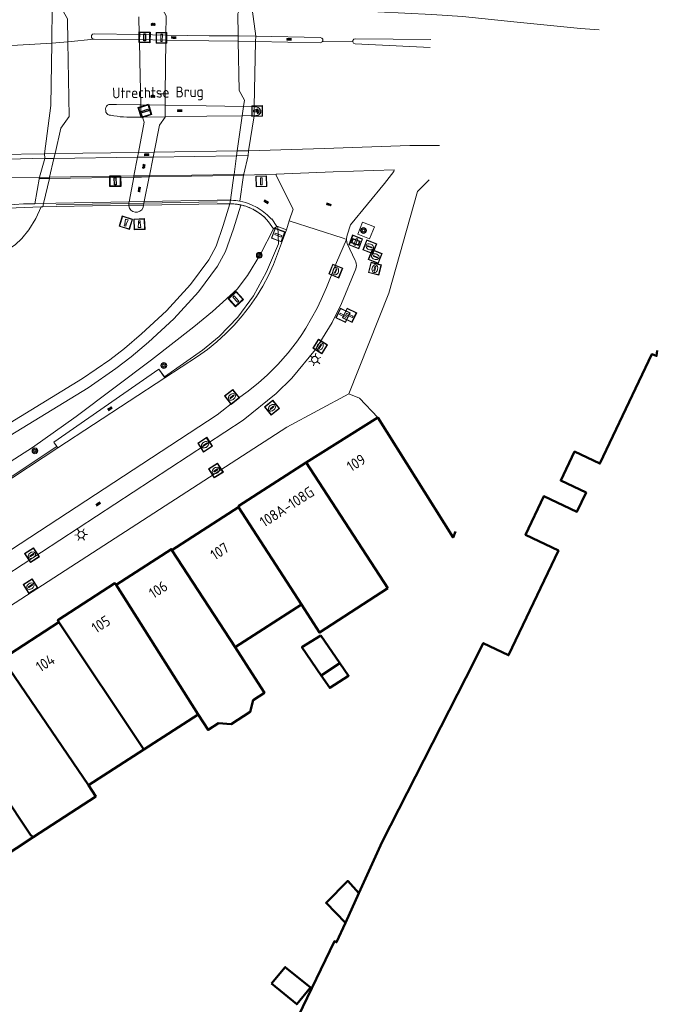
# Model space of a CAD drawing. Header units: metres. Extents: x 94284 to 94615, y 463170 to 463475.
# Tile 12 of 14: x 94556 to 94615, y 463306 to 463398. Entities that reach past the tile are written whole.
import ezdxf
from ezdxf.enums import TextEntityAlignment as Align

# ---------------------------------------------------------------- set-up
doc = ezdxf.new("R2010")
doc.units = ezdxf.units.M
doc.layers.get('0').update_dxf_attribs({"linetype": 'CONTINUOUS'})
for name, color, linetype, lineweight, transparency in [('B-WE-BV-LEUNING-G', 251, 'CONTINUOUS', 13, 0.5), ('B-WE-GK-BESCHOEIING-G', 251, 'CONTINUOUS', 13, 0.5), ('B-WE-GK-BESCHOEIING_DAMWAND-G', 251, 'CONTINUOUS', 13, 0.5), ('B-WE-GR-BEPLANTING_CULTUUR-G', 251, 'CONTINUOUS', 13, 0.5), ('B-WE-GR-BOOM-S', 251, 'CONTINUOUS', 13, 0.5), ('B-WE-IE-MEUBILAIR_WATERWEGMEUBILAIR_MEERPAAL-S', 251, 'CONTINUOUS', 13, 0.5), ('B-WE-IE-TERREINAFSCHEIDING-G', 251, 'CONTINUOUS', 13, 0.5), ('B-WE-IE-TERREINAFSCHEIDING_KUNSTMATIG_HEKWERK-G', 251, 'CONTINUOUS', 13, 0.5), ('B-WE-KL-ET_LS_SR_BORD-S', 251, 'CONTINUOUS', 13, 0.6), ('B-WE-KL-OPLAADPAAL-S', 251, 'CONTINUOUS', 13, 0.6), ('B-WE-KL-WATER_BRANDLEIDING_PUT-S', 251, 'CONTINUOUS', 13, 0.6), ('B-WE-KL-WATER_PUT-S', 251, 'CONTINUOUS', 13, 0.6), ('B-WE-KW-KUNSTWERK-GV', 251, 'CONTINUOUS', 13, 0.6), ('B-WE-OG-TOPOGRAFIE_BEBOUWING-GV', 132, 'CONTINUOUS', 50, 0.6), ('B-WE-OG-TOPOGRAFIE_HUISNUMMER-T25', 251, 'CONTINUOUS', 13, 0.6), ('B-WE-OG-TOPOGRAFIE_KUNSTWERKNAAM-T18', 251, 'CONTINUOUS', 13, 0.6), ('B-WE-RI-GWA_KOLK_STRAATKOLK-S', 251, 'CONTINUOUS', 13, 0.6), ('B-WE-RI-GWA_RIOOLPUT_INSPECTIEPUT-S', 251, 'CONTINUOUS', 13, 0.6), ('B-WE-VH-VERHARDING-GV', 251, 'CONTINUOUS', 13, 0.6), ('B-WE-VW-OV_DRAAGCONSTRUCTIE-S', 251, 'CONTINUOUS', 13, 0.6), ('B-WE-VW-VRI-S', 251, 'CONTINUOUS', 13, 0.6)]:
    doc.layers.add(name, color=color, linetype=linetype, lineweight=lineweight, transparency=transparency)
doc.layers.add('B-WE-KL-ET_LS_OV_LICHTMAST-S', color=190, linetype='CONTINUOUS', lineweight=13)
for name, color, linetype in [('Q_VERKEERSREGELINSTALLATIEPA00', 7, 'CONTINUOUS'), ('S_GBKN_SYMBOOL_GV_GROOT_1', 7, 'CONTINUOUS'), ('S_GBKN_SYMBOOL_OV_GROOT_0', 7, 'CONTINUOUS'), ('S_GBKN_SYMBOOL_OV_GROOT_1', 7, 'CONTINUOUS')]:
    doc.layers.add(name, color=color, linetype=linetype)
doc.styles.get("Standard").update_dxf_attribs({"font": 'isocp.shx'})

# ---------------------------------------------------------------- blocks, each defined once
blk = doc.blocks.new('Q_STRAATNAAMBORD')
for points in [[(-0.5, 0.5), (0.5, 0.5), (0.5, -0.5), (-0.5, -0.5)], [(-0.369, 0.22), (0.358, 0.22), (0.358, -0.214), (-0.369, -0.214)]]:
    blk.add_lwpolyline(points, close=True)
for points in [[(-0.442, 0.464), (0.438, 0.464, -0.414214), (0.459, 0.442), (0.459, -0.437, -0.414214), (0.438, -0.459), (-0.442, -0.459, -0.414214), (-0.463, -0.437), (-0.463, 0.442), (-0.463, 0.444), (-0.463, 0.446), (-0.463, 0.448), (-0.462, 0.45), (-0.461, 0.451), (-0.46, 0.453), (-0.459, 0.455), (-0.458, 0.456), (-0.457, 0.457), (-0.456, 0.459), (-0.454, 0.46), (-0.453, 0.461), (-0.451, 0.462), (-0.449, 0.462), (-0.447, 0.463), (-0.446, 0.463), (-0.444, 0.464), (-0.442, 0.464)], [(-0.287, 0.16), (0.281, 0.16, -0.414214), (0.303, 0.139), (0.303, -0.134, -0.414214), (0.281, -0.156), (-0.287, -0.156, -0.414214), (-0.308, -0.134), (-0.308, 0.139), (-0.308, 0.14), (-0.308, 0.142), (-0.307, 0.144), (-0.307, 0.146), (-0.306, 0.148), (-0.305, 0.149), (-0.304, 0.151), (-0.303, 0.152), (-0.302, 0.154), (-0.3, 0.155), (-0.299, 0.156), (-0.297, 0.157), (-0.296, 0.158), (-0.294, 0.159), (-0.292, 0.159), (-0.29, 0.16), (-0.288, 0.16), (-0.287, 0.16)]]:
    blk.add_lwpolyline(points, format="xyb")
blk = doc.blocks.new('Q_OPLAADPAAL')
for points in [[(-0.5, 0.5), (0.5, 0.5), (0.5, -0.5), (-0.5, -0.5)], [(-0.08, 0.333), (0.071, 0.333), (0.071, -0.329), (-0.08, -0.329)]]:
    blk.add_lwpolyline(points, close=True)
blk.add_lwpolyline([(-0.442, 0.464), (0.438, 0.464, -0.414214), (0.459, 0.442), (0.459, -0.437, -0.414214), (0.438, -0.459), (-0.442, -0.459, -0.414214), (-0.463, -0.437), (-0.463, 0.442), (-0.463, 0.444), (-0.463, 0.446), (-0.463, 0.448), (-0.462, 0.45), (-0.461, 0.451), (-0.46, 0.453), (-0.459, 0.455), (-0.458, 0.456), (-0.457, 0.457), (-0.456, 0.459), (-0.454, 0.46), (-0.453, 0.461), (-0.451, 0.462), (-0.449, 0.462), (-0.447, 0.463), (-0.446, 0.463), (-0.444, 0.464), (-0.442, 0.464)], format="xyb")
blk = doc.blocks.new('Q_LICHTMAST')
for points in [[(-0.26, 0.15), (-0.52, 0.3)], [(0, 0.3), (0, 0.6)], [(0.26, 0.15), (0.52, 0.3)], [(-0.26, -0.15), (-0.52, -0.3)], [(0, -0.3), (0, -0.6)], [(0.26, -0.15), (0.52, -0.3)]]:
    blk.add_lwpolyline(points)
blk.add_circle((0, 0), 0.3)
blk = doc.blocks.new('Q_VERKEERSBORDPAAL')
for points in [[(-0.5, 0.5), (0.5, 0.5), (0.5, -0.5), (-0.5, -0.5)], [(-0.08, 0.333), (0.071, 0.333), (0.071, -0.329), (-0.08, -0.329)]]:
    blk.add_lwpolyline(points, close=True)
blk.add_lwpolyline([(-0.442, 0.464), (0.438, 0.464, -0.414214), (0.459, 0.442), (0.459, -0.437, -0.414214), (0.438, -0.459), (-0.442, -0.459, -0.414214), (-0.463, -0.437), (-0.463, 0.442), (-0.463, 0.444), (-0.463, 0.446), (-0.463, 0.448), (-0.462, 0.45), (-0.461, 0.451), (-0.46, 0.453), (-0.459, 0.455), (-0.458, 0.456), (-0.457, 0.457), (-0.456, 0.459), (-0.454, 0.46), (-0.453, 0.461), (-0.451, 0.462), (-0.449, 0.462), (-0.447, 0.463), (-0.446, 0.463), (-0.444, 0.464), (-0.442, 0.464)], format="xyb")
blk = doc.blocks.new('Q_VERKEERSREGELINSTALLATIEPAAL')
for points in [[(-0.5, 0.5), (0.5, 0.5), (0.5, -0.5), (-0.5, -0.5)], [(-0.08, 0.333), (0.071, 0.333), (0.071, -0.329), (-0.08, -0.329)]]:
    blk.add_lwpolyline(points, close=True)
blk.add_lwpolyline([(-0.442, 0.464), (0.438, 0.464, -0.414214), (0.459, 0.442), (0.459, -0.437, -0.414214), (0.438, -0.459), (-0.442, -0.459, -0.414214), (-0.463, -0.437), (-0.463, 0.442), (-0.463, 0.444), (-0.463, 0.446), (-0.463, 0.448), (-0.462, 0.45), (-0.461, 0.451), (-0.46, 0.453), (-0.459, 0.455), (-0.458, 0.456), (-0.457, 0.457), (-0.456, 0.459), (-0.454, 0.46), (-0.453, 0.461), (-0.451, 0.462), (-0.449, 0.462), (-0.447, 0.463), (-0.446, 0.463), (-0.444, 0.464), (-0.442, 0.464)], format="xyb")
blk = doc.blocks.new('Q_DRUKKNOPPAAL')
for points in [[(-0.5, 0.5), (0.5, 0.5), (0.5, -0.5), (-0.5, -0.5)], [(-0.08, 0.333), (0.071, 0.333), (0.071, -0.329), (-0.08, -0.329)]]:
    blk.add_lwpolyline(points, close=True)
blk.add_lwpolyline([(-0.442, 0.464), (0.438, 0.464, -0.414214), (0.459, 0.442), (0.459, -0.437, -0.414214), (0.438, -0.459), (-0.442, -0.459, -0.414214), (-0.463, -0.437), (-0.463, 0.442), (-0.463, 0.444), (-0.463, 0.446), (-0.463, 0.448), (-0.462, 0.45), (-0.461, 0.451), (-0.46, 0.453), (-0.459, 0.455), (-0.458, 0.456), (-0.457, 0.457), (-0.456, 0.459), (-0.454, 0.46), (-0.453, 0.461), (-0.451, 0.462), (-0.449, 0.462), (-0.447, 0.463), (-0.446, 0.463), (-0.444, 0.464), (-0.442, 0.464)], format="xyb")
blk = doc.blocks.new('Q_KOLK')
blk.add_lwpolyline([(-0.5, 0.5), (0.5, 0.5), (0.5, -0.5), (-0.5, -0.5)], close=True)
for points in [[(-0.442, 0.464), (0.438, 0.464, -0.414214), (0.459, 0.442), (0.459, -0.437, -0.414214), (0.438, -0.459), (-0.442, -0.459, -0.414214), (-0.463, -0.437), (-0.463, 0.442, -0.414214), (-0.442, 0.464)], [(-0.345, 0.105, 0.380426), (-0.276, -0.18)], [(-0.008, 0.266, 0.240218), (-0.345, 0.105)], [(-0.194, 0.045, 0.853344), (-0.194, -0.032)], [(0.331, 0.111, 0.240191), (-0.008, 0.266)], [(0.185, -0.032, 0.849746), (0.185, 0.045)], [(0.267, -0.176, 0.380426), (0.331, 0.111)], [(-0.276, -0.18, 0.148452), (0.012, -0.257)], [(0.012, -0.257, 0.131742), (0.267, -0.176)]]:
    blk.add_lwpolyline(points, format="xyb")
for points in [[(-0.194, 0.045), (0.185, 0.045)], [(0.185, -0.032), (-0.194, -0.032)]]:
    blk.add_lwpolyline(points)
blk = doc.blocks.new('Q_INSPECTIE_OF_RIOOLPUT')
blk.add_lwpolyline([(-0.5, 0.5), (0.5, 0.5), (0.5, -0.5), (-0.5, -0.5)], close=True)
for points in [[(-0.442, 0.464), (0.438, 0.464, -0.414214), (0.459, 0.442), (0.459, -0.437, -0.414214), (0.438, -0.459), (-0.442, -0.459, -0.414214), (-0.463, -0.437), (-0.463, 0.442), (-0.463, 0.444), (-0.463, 0.446), (-0.463, 0.448), (-0.462, 0.45), (-0.461, 0.451), (-0.46, 0.453), (-0.459, 0.455), (-0.458, 0.456), (-0.457, 0.457), (-0.456, 0.459), (-0.454, 0.46), (-0.453, 0.461), (-0.451, 0.462), (-0.449, 0.462), (-0.447, 0.463), (-0.446, 0.463), (-0.444, 0.464), (-0.442, 0.464)], [(-0.345, 0.105, 0.380426), (-0.276, -0.18)], [(-0.008, 0.266, 0.240218), (-0.345, 0.105)], [(-0.194, 0.045, 0.853344), (-0.194, -0.032)], [(0.331, 0.111, 0.240191), (-0.008, 0.266)], [(0.185, -0.032, 0.849746), (0.185, 0.045)], [(0.267, -0.176, 0.380426), (0.331, 0.111)], [(-0.276, -0.18, 0.148452), (0.012, -0.257)], [(0.012, -0.257, 0.131742), (0.267, -0.176)]]:
    blk.add_lwpolyline(points, format="xyb")
for points in [[(-0.194, 0.045), (0.185, 0.045)], [(0.185, -0.032), (-0.194, -0.032)]]:
    blk.add_lwpolyline(points)
blk = doc.blocks.new('Q_BRANDKRAAN')
blk.add_lwpolyline([(-0.5, 0.5), (0.5, 0.5), (0.5, -0.5), (-0.5, -0.5)], close=True)
for points in [[(-0.442, 0.464), (0.438, 0.464, -0.414214), (0.459, 0.442), (0.459, -0.437, -0.414214), (0.438, -0.459), (-0.442, -0.459, -0.414214), (-0.463, -0.437), (-0.463, 0.442), (-0.463, 0.444), (-0.463, 0.446), (-0.463, 0.448), (-0.462, 0.45), (-0.461, 0.451), (-0.46, 0.453), (-0.459, 0.455), (-0.458, 0.456), (-0.457, 0.457), (-0.456, 0.459), (-0.454, 0.46), (-0.453, 0.461), (-0.451, 0.462), (-0.449, 0.462), (-0.447, 0.463), (-0.446, 0.463), (-0.444, 0.464), (-0.442, 0.464)], [(-0.345, 0.105, 0.380426), (-0.276, -0.18)], [(-0.008, 0.266, 0.240218), (-0.345, 0.105)], [(-0.194, 0.045, 0.853344), (-0.194, -0.032)], [(0.331, 0.111, 0.240191), (-0.008, 0.266)], [(0.185, -0.032, 0.849746), (0.185, 0.045)], [(0.267, -0.176, 0.380426), (0.331, 0.111)], [(-0.276, -0.18, 0.148452), (0.012, -0.257)], [(0.012, -0.257, 0.131742), (0.267, -0.176)]]:
    blk.add_lwpolyline(points, format="xyb")
for points in [[(-0.194, 0.045), (0.185, 0.045)], [(0.185, -0.032), (-0.194, -0.032)]]:
    blk.add_lwpolyline(points)
blk = doc.blocks.new('Q_WATERLEIDINGPUT')
blk.add_lwpolyline([(-0.5, 0.5), (0.5, 0.5), (0.5, -0.5), (-0.5, -0.5)], close=True)
for points in [[(-0.442, 0.464), (0.438, 0.464, -0.414214), (0.459, 0.442), (0.459, -0.437, -0.414214), (0.438, -0.459), (-0.442, -0.459, -0.414214), (-0.463, -0.437), (-0.463, 0.442), (-0.463, 0.444), (-0.463, 0.446), (-0.463, 0.448), (-0.462, 0.45), (-0.461, 0.451), (-0.46, 0.453), (-0.459, 0.455), (-0.458, 0.456), (-0.457, 0.457), (-0.456, 0.459), (-0.454, 0.46), (-0.453, 0.461), (-0.451, 0.462), (-0.449, 0.462), (-0.447, 0.463), (-0.446, 0.463), (-0.444, 0.464), (-0.442, 0.464)], [(-0.345, 0.105, 0.380426), (-0.276, -0.18)], [(-0.008, 0.266, 0.240218), (-0.345, 0.105)], [(-0.194, 0.045, 0.853344), (-0.194, -0.032)], [(0.331, 0.111, 0.240191), (-0.008, 0.266)], [(0.185, -0.032, 0.849746), (0.185, 0.045)], [(0.267, -0.176, 0.380426), (0.331, 0.111)], [(-0.276, -0.18, 0.148452), (0.012, -0.257)], [(0.012, -0.257, 0.131742), (0.267, -0.176)]]:
    blk.add_lwpolyline(points, format="xyb")
for points in [[(-0.194, 0.045), (0.185, 0.045)], [(0.185, -0.032), (-0.194, -0.032)]]:
    blk.add_lwpolyline(points)
blk = doc.blocks.new('Q_BOOM')
for radius in [0.27, 0.18, 0.09]:
    blk.add_circle((0, 0), radius)
blk = doc.blocks.new('Q_MEERPAAL')
for points in [[(-0.5, 0.5), (0.5, 0.5), (0.5, -0.5), (-0.5, -0.5)], [(-0.076, 0.32), (0.068, 0.32), (0.068, 0.17), (-0.076, 0.17)]]:
    blk.add_lwpolyline(points, close=True)
blk.add_lwpolyline([(-0.442, 0.464), (0.438, 0.464, -0.414214), (0.459, 0.442), (0.459, -0.437, -0.414214), (0.438, -0.459), (-0.442, -0.459, -0.414214), (-0.463, -0.437), (-0.463, 0.442), (-0.463, 0.444), (-0.463, 0.446), (-0.463, 0.448), (-0.462, 0.45), (-0.461, 0.451), (-0.46, 0.453), (-0.459, 0.455), (-0.458, 0.456), (-0.457, 0.457), (-0.456, 0.459), (-0.454, 0.46), (-0.453, 0.461), (-0.451, 0.462), (-0.449, 0.462), (-0.447, 0.463), (-0.446, 0.463), (-0.444, 0.464), (-0.442, 0.464)], format="xyb")
for points in [[(-0.076, 0.124), (-0.136, -0.311)], [(-0.076, 0.124), (0.068, 0.124)], [(0.068, 0.124), (0.122, -0.311)], [(-0.136, -0.311), (0.122, -0.311)]]:
    blk.add_lwpolyline(points)
blk = doc.blocks.new('S_GBKN_SYMBOOL_OV_GROOT')
for points in [[(-0.21875, 0.0625), (0.21875, 0.0625)], [(-0.21875, 0), (0.21875, 0)], [(-0.1875, 0.0625), (-0.1875, 0)], [(-0.125, 0.09375), (-0.125, 0.0625)], [(-0.125, 0), (-0.125, -0.0625)], [(-0.0625, 0.0625), (-0.0625, 0)], [(0, 0.09375), (0, 0.0625)], [(0, 0), (0, -0.0625)], [(0.0625, 0.0625), (0.0625, 0)], [(0.125, 0.09375), (0.125, 0.0625)], [(0.125, 0), (0.125, -0.0625)], [(0.1875, 0.0625), (0.1875, 0)], [(-0.21875, -0.0625), (0.21875, -0.0625)], [(-0.1875, -0.0625), (-0.1875, -0.09375)], [(-0.0625, -0.0625), (-0.0625, -0.09375)], [(0.0625, -0.0625), (0.0625, -0.09375)], [(0.1875, -0.0625), (0.1875, -0.09375)]]:
    blk.add_lwpolyline(points)
blk = doc.blocks.new('S_GBKN_SYMBOOL_GV_GROOT')
for points in [[(-0.1875, 0.03125), (-0.09375, 0.09375)], [(-0.1875, -0.0625), (0.0625, 0.09375)], [(-0.1875, 0.09375), (0.125, -0.09375)], [(-0.1875, 0), (-0.03125, -0.09375)], [(-0.125, -0.09375), (0.1875, 0.09375)], [(-0.0625, 0.09375), (0.1875, -0.0625)], [(0.03125, -0.09375), (0.1875, 0)], [(0.09375, 0.09375), (0.1875, 0.03125)]]:
    blk.add_lwpolyline(points)

msp = doc.modelspace()

# ---------------------------------------------------------------- linework, layer by layer
at = {"layer": 'B-WE-BV-LEUNING-G'}
for p, q in [((94567.62, 463380.527), (94574.437, 463380.651)), ((94559.428, 463380.379), (94566.203, 463380.502)), ((94566.203, 463380.502), (94567.62, 463380.527))]:
    msp.add_line(p, q, dxfattribs=at)
at = {"layer": 'B-WE-GK-BESCHOEIING-G'}
msp.add_lwpolyline([(94500, 463350.14), (94505.75, 463353.34), (94517.51, 463361.37), (94525.195, 463365.996), (94532.113, 463369.542), (94535.429, 463371.063), (94538.684, 463372.28), (94542.608, 463373.436), (94545.588, 463374.044), (94548.995, 463374.622), (94552.79, 463375.352), (94554.166, 463375.778), (94554.737, 463376.094), (94555.611, 463376.668), (94556.235, 463377.238), (94556.904, 463378.059), (94557.543, 463379.124), (94558.028, 463380.191)], dxfattribs=at)
at = {"layer": 'B-WE-GK-BESCHOEIING_DAMWAND-G'}
msp.add_lwpolyline([(94575.627, 463380.481), (94575.01, 463378.462), (94574.341, 463376.523), (94573.664, 463375.268), (94571.961, 463372.957), (94569.71, 463370.508), (94567.399, 463368.35), (94565.82, 463367.012), (94564.446, 463365.949), (94561.889, 463364.194), (94543.989, 463353.244)], dxfattribs=at)
at = {"layer": 'B-WE-GR-BEPLANTING_CULTUUR-G'}
msp.add_line((94576.638, 463380.367), (94576.64, 463380.375), dxfattribs=at)
for points in [[(94544.511, 463352.391), (94562.411, 463363.341), (94565.012, 463365.124), (94566.431, 463366.221), (94568.045, 463367.587), (94570.392, 463369.777), (94572.697, 463372.28), (94574.469, 463374.675), (94575.221, 463376.048), (94575.955, 463378.136), (94576.638, 463380.367)], [(94545.593, 463350.621), (94546.022, 463350.883), (94551.504, 463354.097), (94557.241, 463357.76), (94561.301, 463360.673), (94568.309, 463365.932), (94572.27, 463369.009), (94574.017, 463370.437), (94576.31, 463372.538), (94577.277, 463373.797), (94578.489, 463375.795), (94579.678, 463378.15)]]:
    msp.add_lwpolyline(points, dxfattribs=at)
at = {"layer": 'B-WE-IE-TERREINAFSCHEIDING-G'}
msp.add_lwpolyline([(94589.41, 463360.56), (94587.71, 463362.36), (94586.69, 463362.77)], dxfattribs=at)
at = {"layer": 'B-WE-IE-TERREINAFSCHEIDING_KUNSTMATIG_HEKWERK-G'}
for points in [[(94568.991, 463365.069), (94569.524, 463364.371), (94573.068, 463366.835), (94574.627, 463368.129), (94576.35, 463369.917), (94577.835, 463371.896), (94579.023, 463374.149), (94580.141, 463376.763), (94580.078, 463378.351)], [(94559.515, 463357.852), (94559.216, 463358.275), (94568.991, 463365.069)], [(94545.374, 463349.277), (94545.742, 463348.736), (94559.515, 463357.852)]]:
    msp.add_lwpolyline(points, dxfattribs=at)
at = {"layer": 'B-WE-KW-KUNSTWERK-GV'}
for p, q in [((94559.058, 463398.943), (94559.031, 463395.443)), ((94578.029, 463396.104), (94577.712, 463398.612)), ((94567.145, 463397.904), (94567.18, 463396.248)), ((94567.18, 463396.248), (94567.19, 463395.781)), ((94569.604, 463390.73), (94569.659, 463395.742)), ((94569.659, 463395.742), (94569.664, 463396.206)), ((94576.397, 463396.117), (94576.405, 463395.632)), ((94577.888, 463389.557), (94578.022, 463395.605)), ((94577.888, 463389.535), (94578.022, 463395.605)), ((94578.022, 463395.605), (94578.029, 463396.104)), ((94569.592, 463389.676), (94569.604, 463390.73)), ((94569.58, 463388.585), (94569.592, 463389.676)), ((94576.889, 463389.543), (94576.769, 463388.679)), ((94577.888, 463389.535), (94577.888, 463389.557)), ((94577.888, 463389.524), (94577.888, 463389.535)), ((94577.888, 463389.524), (94577.888, 463389.535)), ((94577.896, 463388.803), (94577.888, 463389.524)), ((94577.897, 463388.694), (94577.888, 463389.524)), ((94576.769, 463388.679), (94576.314, 463385.415)), ((94577.363, 463385.431), (94577.897, 463388.689)), ((94577.897, 463388.694), (94577.896, 463388.803)), ((94577.897, 463388.689), (94577.897, 463388.694)), ((94567.107, 463385.273), (94567.021, 463384.819)), ((94568.474, 463384.842), (94568.563, 463385.296)), ((94576.314, 463385.415), (94576.252, 463384.966)), ((94577.317, 463384.983), (94577.363, 463385.431)), ((94558.379, 463384.693), (94557.883, 463382.954)), ((94558.367, 463385.139), (94558.387, 463384.72)), ((94558.387, 463384.72), (94558.379, 463384.693)), ((94558.831, 463382.95), (94559.234, 463384.706)), ((94559.234, 463384.706), (94559.337, 463385.154)), ((94567.021, 463384.819), (94566.689, 463383.074)), ((94568.128, 463383.097), (94568.474, 463384.842)), ((94576.252, 463384.966), (94576.009, 463383.222)), ((94576.918, 463383.236), (94577.317, 463384.983)), ((94557.883, 463382.954), (94557.464, 463380.493)), ((94558.808, 463382.848), (94558.831, 463382.95)), ((94566.668, 463382.964), (94566.23, 463380.665)), ((94566.689, 463383.074), (94566.668, 463382.964)), ((94567.653, 463380.691), (94568.107, 463382.988)), ((94568.107, 463382.988), (94568.128, 463383.097)), ((94575.996, 463383.133), (94575.673, 463380.814)), ((94576.009, 463383.222), (94575.996, 463383.133)), ((94576.549, 463380.729), (94576.901, 463383.15)), ((94576.901, 463383.15), (94576.918, 463383.236)), ((94567.62, 463380.527), (94567.653, 463380.691)), ((94575.673, 463380.814), (94575.627, 463380.481)), ((94558.028, 463380.191), (94558.199, 463380.193)), ((94558.199, 463380.194), (94558.272, 463380.512)), ((94558.199, 463380.194), (94559.441, 463380.217)), ((94558.199, 463380.193), (94559.441, 463380.217)), ((94558.199, 463380.193), (94558.199, 463380.194)), ((94559.441, 463380.217), (94566.197, 463380.341)), ((94566.203, 463380.502), (94566.197, 463380.341)), ((94566.197, 463380.341), (94567.588, 463380.366)), ((94567.588, 463380.366), (94567.62, 463380.527)), ((94575.627, 463380.481), (94575.825, 463380.478)), ((94575.825, 463380.478), (94576.365, 463380.425)), ((94576.365, 463380.425), (94576.392, 463380.421)), ((94576.392, 463380.421), (94576.638, 463380.367)), ((94576.638, 463380.367), (94576.762, 463380.34)), ((94576.64, 463380.375), (94576.762, 463380.34)), ((94576.762, 463380.34), (94577.095, 463380.246)), ((94577.095, 463380.246), (94577.32, 463380.169)), ((94577.32, 463380.169), (94577.653, 463380.026)), ((94577.653, 463380.026), (94577.858, 463379.927)), ((94577.858, 463379.927), (94578.17, 463379.742)), ((94578.17, 463379.742), (94578.362, 463379.62)), ((94578.362, 463379.62), (94578.686, 463379.367)), ((94578.686, 463379.367), (94578.812, 463379.265)), ((94578.812, 463379.265), (94579.228, 463378.806)), ((94579.228, 463378.806), (94579.678, 463378.15)), ((94579.678, 463378.15), (94580.006, 463378.377))]:
    msp.add_line(p, q, dxfattribs=at)
for points in [[(94560.532, 463395.588), (94560.495, 463397.701), (94560.009, 463398.594), (94560, 463398.927)], [(94569.664, 463396.206), (94569.684, 463397.99), (94569.259, 463398.77)], [(94576.568, 463398.633), (94576.36, 463398.214), (94576.397, 463396.117)], [(94559.031, 463395.443), (94558.958, 463389.656), (94558.367, 463385.139)], [(94559.337, 463385.154), (94559.885, 463387.544), (94560.654, 463388.616), (94560.532, 463395.588)], [(94567.19, 463395.781), (94567.232, 463393.786), (94567.318, 463389.715)], [(94576.405, 463395.632), (94576.486, 463391.031), (94576.972, 463390.138), (94576.889, 463389.543)], [(94567.318, 463389.715), (94567.332, 463389.078), (94567.496, 463388.558)], [(94567.496, 463388.558), (94567.644, 463388.091), (94567.107, 463385.273)], [(94568.563, 463385.296), (94569.061, 463387.811), (94569.58, 463388.555), (94569.58, 463388.585)], [(94558.272, 463380.512), (94558.272, 463380.512), (94558.808, 463382.848)], [(94566.23, 463380.665), (94566.204, 463380.529), (94566.203, 463380.502)], [(94580.006, 463378.377), (94579.521, 463379.084), (94579.486, 463379.049), (94579.086, 463379.461), (94578.642, 463379.826), (94578.16, 463380.139), (94577.646, 463380.396), (94577.107, 463380.593), (94576.549, 463380.729)], [(94557.464, 463380.493), (94556.41, 463380.465), (94554.707, 463380.361), (94553.159, 463380.232), (94553.154, 463380.278), (94552.383, 463380.188)], [(94552.435, 463379.78), (94553.182, 463379.889), (94553.177, 463379.936), (94555.728, 463380.106), (94558.028, 463380.191)], [(94558.028, 463380.191), (94558.194, 463380.194), (94558.199, 463380.194)], [(94566.197, 463380.341), (94566.196, 463380.301), (94566.261, 463380.082), (94566.394, 463379.897), (94566.58, 463379.764), (94566.798, 463379.698), (94567.026, 463379.706), (94567.24, 463379.787), (94567.416, 463379.933), (94567.535, 463380.127), (94567.585, 463380.35), (94567.588, 463380.366)], [(94567.588, 463380.366), (94574.44, 463380.492), (94575.627, 463380.481)], [(94575.825, 463380.478), (94575.99, 463380.469), (94576.153, 463380.454), (94576.317, 463380.433), (94576.365, 463380.425)], [(94576.365, 463380.425), (94576.378, 463380.424), (94576.392, 463380.421)], [(94576.392, 463380.421), (94576.479, 463380.407), (94576.64, 463380.375)], [(94576.762, 463380.34), (94576.92, 463380.306), (94577.095, 463380.246)], [(94577.095, 463380.246), (94577.229, 463380.208), (94577.32, 463380.169)], [(94577.32, 463380.169), (94577.445, 463380.126), (94577.653, 463380.026)], [(94577.653, 463380.026), (94577.792, 463379.966), (94577.858, 463379.927)], [(94577.858, 463379.927), (94577.945, 463379.885), (94578.17, 463379.742)], [(94578.17, 463379.742), (94578.319, 463379.654), (94578.362, 463379.62)], [(94578.362, 463379.62), (94578.413, 463379.588), (94578.686, 463379.367)], [(94578.686, 463379.367), (94578.801, 463379.277), (94578.812, 463379.265)], [(94578.812, 463379.265), (94578.844, 463379.239), (94579.228, 463378.806)]]:
    msp.add_lwpolyline(points, dxfattribs=at)
at = {"layer": 'B-WE-OG-TOPOGRAFIE_BEBOUWING-GV'}
for p, q in [((94589.41, 463360.56), (94582.716, 463356.371)), ((94590.346, 463344.653), (94582.716, 463356.371)), ((94576.419, 463352.202), (94570.212, 463348.207)), ((94576.419, 463352.202), (94582.28, 463343.14)), ((94576.11, 463339.16), (94570.212, 463348.207)), ((94572.66, 463332.9), (94565.02, 463344.97)), ((94576.11, 463339.16), (94582.28, 463343.14)), ((94567.607, 463329.634), (94559.7, 463341.5)), ((94585.876, 463337.677), (94584.102, 463340.266)), ((94562.45, 463326.3), (94554.62, 463337.8)), ((94584.126, 463336.537), (94585.876, 463337.677)), ((94567.607, 463329.634), (94572.66, 463332.9)), ((94562.45, 463326.3), (94567.607, 463329.634)), ((94586.385, 463313.484), (94587.644, 463316.254))]:
    msp.add_line(p, q, dxfattribs=at)
for points in [[(94615.44, 463366.81), (94615.38, 463366.31), (94614.94, 463366.48), (94610.088, 463356.278), (94607.74, 463357.395), (94606.452, 463354.686), (94608.799, 463353.569), (94607.952, 463351.786), (94604.881, 463353.247), (94603.163, 463349.634), (94606.234, 463348.174), (94601.59, 463338.41), (94599.22, 463339.55), (94598.39, 463337.82), (94589.81, 463321.02), (94587.644, 463316.254)], [(94596.64, 463349.95), (94596.414, 463349.393), (94589.41, 463360.56)], [(94582.716, 463356.371), (94576.45, 463352.34), (94576.51, 463352.26), (94576.419, 463352.202)], [(94570.212, 463348.207), (94570.172, 463348.301), (94565.02, 463344.97)], [(94565.02, 463344.97), (94564.92, 463345.13), (94559.59, 463341.68), (94559.7, 463341.5)], [(94582.28, 463343.14), (94583.96, 463340.53), (94590.346, 463344.653)], [(94559.7, 463341.5), (94554.43, 463338.08), (94554.62, 463337.8)], [(94584.102, 463340.266), (94582.326, 463339.162), (94584.126, 463336.537)], [(94572.66, 463332.9), (94573.592, 463331.461), (94574.552, 463332.083), (94575.737, 463331.997), (94577.517, 463333.15), (94577.785, 463334.23), (94578.843, 463334.916), (94577.94, 463336.31), (94576.11, 463339.16)], [(94584.126, 463336.537), (94584.928, 463335.368), (94586.681, 463336.502), (94585.876, 463337.677)], [(94557.29, 463321.46), (94557.056, 463321.697), (94548.92, 463333.89)], [(94557.29, 463321.46), (94563.13, 463325.24), (94562.45, 463326.3)], [(94551.62, 463317.68), (94554.15, 463319.43), (94557.29, 463321.46)], [(94587.644, 463316.254), (94586.599, 463317.387), (94584.579, 463315.342), (94586.385, 463313.484)], [(94586.385, 463313.484), (94585.56, 463311.67), (94585.36, 463311.76), (94581.998, 463304.752)], [(94579.514, 463307.819), (94581.851, 463305.904), (94583.118, 463307.451), (94580.781, 463309.366), (94579.514, 463307.819)]]:
    msp.add_lwpolyline(points, dxfattribs=at)
at = {"layer": 'B-WE-OG-TOPOGRAFIE_KUNSTWERKNAAM-T18'}
for p, q in [((94568.92, 463390.719), (94569.604, 463390.73)), ((94569.604, 463390.73), (94569.92, 463390.735))]:
    msp.add_line(p, q, dxfattribs=at)
at = {"layer": 'B-WE-VH-VERHARDING-GV'}
for p, q in [((94567.18, 463396.248), (94569.664, 463396.206)), ((94560.532, 463395.588), (94559.031, 463395.443)), ((94562.975, 463395.825), (94560.532, 463395.588)), ((94569.659, 463395.742), (94567.19, 463395.781)), ((94576.397, 463396.117), (94578.029, 463396.104)), ((94578.022, 463395.605), (94576.405, 463395.632)), ((94587.064, 463395.575), (94584.227, 463395.589)), ((94567.318, 463389.715), (94569.592, 463389.676)), ((94576.889, 463389.543), (94577.888, 463389.524)), ((94577.888, 463389.524), (94577.888, 463389.557)), ((94577.896, 463388.803), (94577.888, 463389.524)), ((94577.888, 463389.524), (94577.888, 463389.524)), ((94569.58, 463388.585), (94567.496, 463388.558)), ((94577.897, 463388.694), (94576.769, 463388.679)), ((94577.897, 463388.694), (94577.897, 463388.694)), ((94559.337, 463385.154), (94567.107, 463385.273)), ((94567.107, 463385.273), (94568.563, 463385.296)), ((94568.563, 463385.296), (94576.314, 463385.415)), ((94576.314, 463385.415), (94577.363, 463385.431)), ((94551.582, 463385.036), (94558.367, 463385.139)), ((94558.379, 463384.693), (94557.883, 463382.954)), ((94558.367, 463385.139), (94559.337, 463385.154)), ((94558.387, 463384.72), (94558.379, 463384.693)), ((94559.234, 463384.706), (94558.379, 463384.693)), ((94558.379, 463384.693), (94558.379, 463384.693)), ((94567.021, 463384.819), (94559.234, 463384.706)), ((94576.252, 463384.966), (94568.474, 463384.842)), ((94577.317, 463384.983), (94576.252, 463384.966)), ((94557.889, 463382.935), (94557.883, 463382.954)), ((94557.889, 463382.935), (94558.831, 463382.95)), ((94566.668, 463382.964), (94558.808, 463382.848)), ((94558.831, 463382.95), (94566.689, 463383.074)), ((94566.689, 463383.074), (94568.128, 463383.097)), ((94575.996, 463383.133), (94568.107, 463382.988)), ((94568.128, 463383.097), (94576.009, 463383.222)), ((94576.901, 463383.15), (94575.996, 463383.133)), ((94576.009, 463383.222), (94576.918, 463383.236)), ((94579.941, 463383.253), (94576.901, 463383.15)), ((94567.653, 463380.691), (94566.23, 463380.665)), ((94558.272, 463380.512), (94557.464, 463380.493)), ((94580.906, 463378.057), (94581.161, 463378.881)), ((94580.078, 463378.351), (94580.006, 463378.377)), ((94580.906, 463378.057), (94580.078, 463378.351)), ((94587.973, 463378.769), (94587.529, 463377.638)), ((94568.991, 463365.069), (94569.576, 463364.278)), ((94559.595, 463357.738), (94569.576, 463364.278)), ((94545.766, 463348.678), (94559.595, 463357.738)), ((94559.595, 463357.738), (94559.515, 463357.852))]:
    msp.add_line(p, q, dxfattribs=at)
for points in [[(94577.712, 463398.612), (94585.388, 463398.479), (94589.401, 463398.367), (94594.428, 463398.125), (94597.28, 463397.922), (94599.102, 463397.738), (94602.068, 463397.431), (94608.27, 463396.82), (94610.024, 463396.679)], [(94562.975, 463395.825), (94562.825, 463395.868), (94562.731, 463395.992), (94562.731, 463396.149), (94562.825, 463396.273), (94562.975, 463396.316), (94567.172, 463396.248), (94567.18, 463396.248)], [(94559.031, 463395.443), (94554.254, 463395.17), (94541.696, 463394.45)], [(94567.19, 463395.781), (94567.148, 463395.782), (94562.975, 463395.825)], [(94576.405, 463395.632), (94573.658, 463395.678), (94569.659, 463395.742)], [(94569.664, 463396.206), (94573.685, 463396.138), (94576.397, 463396.117)], [(94584.227, 463395.589), (94584.188, 463395.534), (94584.045, 463395.485), (94578.022, 463395.605)], [(94578.029, 463396.104), (94584.032, 463395.972), (94584.178, 463395.93), (94584.271, 463395.811), (94584.275, 463395.659), (94584.227, 463395.589)], [(94587.064, 463395.575), (94587.07, 463395.706), (94587.168, 463395.819), (94587.315, 463395.846), (94594.337, 463395.794)], [(94594.27, 463395.05), (94587.294, 463395.395), (94587.15, 463395.436), (94587.064, 463395.575)], [(94567.496, 463388.558), (94567.168, 463388.554), (94566.029, 463388.553), (94565.721, 463388.571), (94565.414, 463388.597), (94565.108, 463388.633), (94564.803, 463388.677), (94564.499, 463388.731), (94564.366, 463388.748), (94564.245, 463388.804), (94564.146, 463388.895), (94564.08, 463389.011), (94564.052, 463389.142), (94564.038, 463389.327), (94564.061, 463389.462), (94564.126, 463389.582), (94564.226, 463389.676), (94564.351, 463389.733), (94564.487, 463389.748), (94565.055, 463389.72), (94567.216, 463389.717), (94567.318, 463389.715)], [(94569.592, 463389.676), (94573.403, 463389.611), (94576.889, 463389.543)], [(94577.888, 463389.524), (94578.02, 463389.521), (94578.151, 463389.501), (94578.273, 463389.447), (94578.375, 463389.362), (94578.451, 463389.253), (94578.495, 463389.128), (94578.507, 463388.993), (94578.445, 463388.895), (94578.364, 463388.812), (94578.266, 463388.75), (94578.156, 463388.71), (94578.041, 463388.696), (94577.897, 463388.689)], [(94576.769, 463388.679), (94573.482, 463388.635), (94569.58, 463388.585)], [(94577.363, 463385.431), (94584.411, 463385.648), (94592.386, 463385.915), (94595.138, 463385.911)], [(94558.387, 463384.72), (94551.588, 463384.533), (94551.44, 463384.579), (94551.347, 463384.704), (94551.345, 463384.859), (94551.435, 463384.986), (94551.582, 463385.036)], [(94568.474, 463384.842), (94567.603, 463384.828), (94567.021, 463384.819)], [(94579.941, 463383.253), (94585.256, 463383.453), (94590.934, 463383.657)], [(94590.934, 463383.657), (94590.91, 463383.498), (94590.03, 463382.359), (94586.852, 463378.52), (94586.559, 463377.552), (94586.508, 463377.405), (94586.482, 463377.252), (94586.481, 463377.152)], [(94557.883, 463382.954), (94551.178, 463382.934), (94550.174, 463382.877), (94549.181, 463382.738), (94548.187, 463382.541), (94547.209, 463382.266), (94545.289, 463381.695), (94543.881, 463381.302), (94541.41, 463380.574), (94539.505, 463379.984), (94538.568, 463379.678), (94537.618, 463379.372), (94536.666, 463378.993), (94534.819, 463378.245), (94534.025, 463377.91), (94533.893, 463377.856)], [(94558.808, 463382.848), (94557.924, 463382.835), (94557.889, 463382.935)], [(94568.107, 463382.988), (94567.375, 463382.974), (94566.668, 463382.964)], [(94581.161, 463378.881), (94581.513, 463379.972), (94579.935, 463383.122), (94579.941, 463383.253)], [(94594.19, 463382.7), (94593.1, 463381.62), (94590.42, 463372.15), (94586.69, 463362.77)], [(94566.23, 463380.665), (94559.422, 463380.539), (94558.272, 463380.512)], [(94575.673, 463380.814), (94575.584, 463380.815), (94574.434, 463380.817), (94567.653, 463380.691)], [(94576.549, 463380.729), (94576.357, 463380.761), (94576.165, 463380.786), (94575.972, 463380.803), (94575.778, 463380.813), (94575.673, 463380.814)], [(94581.161, 463378.881), (94586.172, 463377.294), (94586.481, 463377.152)], [(94569.576, 463364.278), (94572.608, 463366.264), (94573.525, 463366.919), (94574.403, 463367.626), (94575.239, 463368.383), (94576.029, 463369.187), (94576.771, 463370.035), (94577.463, 463370.925), (94578.103, 463371.853), (94578.688, 463372.817), (94579.216, 463373.813), (94579.685, 463374.838), (94580.906, 463378.057)], [(94587.529, 463377.638), (94588.641, 463377.203), (94589.085, 463378.334), (94587.973, 463378.769)], [(94586.481, 463377.152), (94585.554, 463375.022), (94584.616, 463372.698), (94584.141, 463371.566), (94583.752, 463370.75), (94582.705, 463368.893), (94582.317, 463368.297), (94581.911, 463367.714), (94581.042, 463366.589), (94580.104, 463365.522), (94579.099, 463364.516), (94578.28, 463363.785), (94577.323, 463363.016), (94576.325, 463362.301), (94574.452, 463360.826), (94526.356, 463329.353)], [(94586.481, 463377.152), (94586.48, 463377.096), (94586.504, 463376.943), (94586.553, 463376.795), (94587.3, 463375.207), (94587.361, 463375.059), (94587.397, 463374.904), (94587.409, 463374.744), (94587.396, 463374.585), (94587.358, 463374.43), (94586.014, 463371.196)], [(94586.014, 463371.196), (94585.159, 463369.422), (94583.584, 463366.908), (94581.382, 463364.233), (94579.922, 463362.791), (94576.858, 463360.32), (94527.302, 463327.897)], [(94586.69, 463362.77), (94580.93, 463359.68), (94542.15, 463334.59), (94526.55, 463324.25), (94522.67, 463321.36), (94522.082, 463320.684), (94521.545, 463319.965), (94521.064, 463319.209), (94520.64, 463318.419), (94520.277, 463317.599), (94519.976, 463316.755), (94519.738, 463315.89), (94519.566, 463315.01), (94519.46, 463314.12), (94516.4, 463297.03), (94514.86, 463290.03), (94515.66, 463273.39)]]:
    msp.add_lwpolyline(points, dxfattribs=at)

# ---------------------------------------------------------------- block references
at = {"layer": 'B-WE-GR-BOOM-S'}
for p, rotation in [((94588.071, 463377.993), 68.56637130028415), ((94578.359, 463375.684), 58.75872314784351), ((94569.474, 463365.417), 126.4855243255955), ((94557.46, 463357.462), 35.65897378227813)]:
    msp.add_blockref('Q_BOOM', p, dxfattribs=dict(at, rotation=rotation))
at = {"layer": 'B-WE-IE-MEUBILAIR_WATERWEGMEUBILAIR_MEERPAAL-S'}
for p, rotation in [((94565.938, 463378.722), 163.1561914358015), ((94567.2, 463378.58), 2.009553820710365)]:
    msp.add_blockref('Q_MEERPAAL', p, dxfattribs=dict(at, rotation=rotation))
at = {"layer": 'B-WE-KL-ET_LS_OV_LICHTMAST-S'}
for p, rotation in [((94583.526, 463365.963), 50.53955452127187), ((94561.765, 463349.648), 33.19551682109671)]:
    msp.add_blockref('Q_LICHTMAST', p, dxfattribs=dict(at, rotation=rotation))
at = {"layer": 'B-WE-KL-ET_LS_SR_BORD-S', "rotation": 158.6352061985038}
msp.add_blockref('Q_STRAATNAAMBORD', (94587.344, 463376.93), dxfattribs=at)
at = {"layer": 'B-WE-KL-OPLAADPAAL-S', "rotation": 64.26771549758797}
msp.add_blockref('Q_OPLAADPAAL', (94586.161, 463370.094), dxfattribs=at)
at = {"layer": 'B-WE-KL-WATER_BRANDLEIDING_PUT-S', "rotation": 38.88486193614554}
msp.add_blockref('Q_BRANDKRAAN', (94579.551, 463361.477), dxfattribs=at)
at = {"layer": 'B-WE-KL-WATER_PUT-S'}
for p, rotation in [((94588.653, 463376.478), 158.6352061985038), ((94589.162, 463375.564), 158.6352061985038), ((94589.136, 463374.435), 76.22498168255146)]:
    msp.add_blockref('Q_WATERLEIDINGPUT', p, dxfattribs=dict(at, rotation=rotation))
at = {"layer": 'B-WE-RI-GWA_KOLK_STRAATKOLK-S'}
for p, rotation in [((94584.027, 463367.19), 57.93319996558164), ((94573.318, 463358.036), 33.1955168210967), ((94574.323, 463355.634), 32.9021797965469), ((94557.188, 463347.745), 33.1955168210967), ((94557.05, 463344.858), 32.9021797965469)]:
    msp.add_blockref('Q_KOLK', p, dxfattribs=dict(at, rotation=rotation))
at = {"layer": 'B-WE-RI-GWA_RIOOLPUT_INSPECTIEPUT-S'}
for p, rotation in [((94585.485, 463374.217), 68.02028472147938), ((94575.82, 463362.491), 38.22066806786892)]:
    msp.add_blockref('Q_INSPECTIE_OF_RIOOLPUT', p, dxfattribs=dict(at, rotation=rotation))
at = {"layer": 'B-WE-VW-OV_DRAAGCONSTRUCTIE-S'}
for p, rotation in [((94578.165, 463389.13), 90.59405937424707), ((94578.556, 463382.573), 1.94052915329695), ((94580.135, 463377.57), 69.22774531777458), ((94587.344, 463376.93), 158.6352061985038), ((94576.181, 463371.603), 42.49799811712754), ((94586.767, 463370.094), 64.26771549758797)]:
    msp.add_blockref('Q_VERKEERSBORDPAAL', p, dxfattribs=dict(at, rotation=rotation))
at = {"layer": 'B-WE-VW-VRI-S', "rotation": 179.0847535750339}
msp.add_blockref('Q_DRUKKNOPPAAL', (94569.253, 463395.949), dxfattribs=at)
at = {"layer": 'Q_VERKEERSREGELINSTALLATIEPA00'}
for p, rotation in [((94567.675, 463395.997), 179.0847535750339), ((94567.701, 463389.124), 107.5422362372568), ((94564.942, 463382.587), 0.8426133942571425)]:
    msp.add_blockref('Q_VERKEERSREGELINSTALLATIEPAAL', p, dxfattribs=dict(at, rotation=rotation))
at = {"layer": 'S_GBKN_SYMBOOL_GV_GROOT_1'}
for p, rotation in [((94568.468, 463397.193), 179.0324064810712), ((94568.438, 463390.482), 179.0184647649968), ((94567.626, 463383.959), 78.80973827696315)]:
    msp.add_blockref('S_GBKN_SYMBOOL_GV_GROOT', p, dxfattribs=dict(at, rotation=rotation))
at = {"layer": 'S_GBKN_SYMBOOL_OV_GROOT_0'}
for p, rotation in [((94581.148, 463395.795), 178.7403257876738), ((94578.198, 463389.103), 109.3920685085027), ((94579.012, 463380.655), 147.0012090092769), ((94584.854, 463380.405), 162.4268360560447), ((94564.453, 463361.404), 33.23461941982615), ((94563.355, 463352.525), 33.19551682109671)]:
    msp.add_blockref('S_GBKN_SYMBOOL_OV_GROOT', p, dxfattribs=dict(at, rotation=rotation))
at = {"layer": 'S_GBKN_SYMBOOL_OV_GROOT_1'}
for p, rotation in [((94570.391, 463395.96), 179.0847535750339), ((94570.972, 463389.151), 179.0184647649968), ((94567.848, 463385.062), 0.8806617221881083), ((94567.199, 463381.822), 78.80973827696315)]:
    msp.add_blockref('S_GBKN_SYMBOOL_OV_GROOT', p, dxfattribs=dict(at, rotation=rotation))

# ---------------------------------------------------------------- texts
at = {"layer": 'B-WE-OG-TOPOGRAFIE_HUISNUMMER-T25'}
for s, rotation, p in [('109', 32, (94587.389, 463356.346)), ('108A-108G', 32.8, (94580.936, 463352.253)), ('107', 32.8, (94574.669, 463348.102)), ('106', 32.9, (94568.953, 463344.536)), ('105', 32.9, (94563.613, 463341.306)), ('104', 33, (94558.429, 463337.695))]:
    msp.add_text(s, height=1, rotation=rotation, dxfattribs=at).set_placement(p, align=Align.MIDDLE)
at = {"layer": 'B-WE-OG-TOPOGRAFIE_KUNSTWERKNAAM-T18'}
msp.add_text('Utrechtse Brug', height=1, rotation=0.91665, dxfattribs=at).set_placement((94568.92, 463390.719), align=Align.MIDDLE)

doc.saveas('drawing.dxf')
